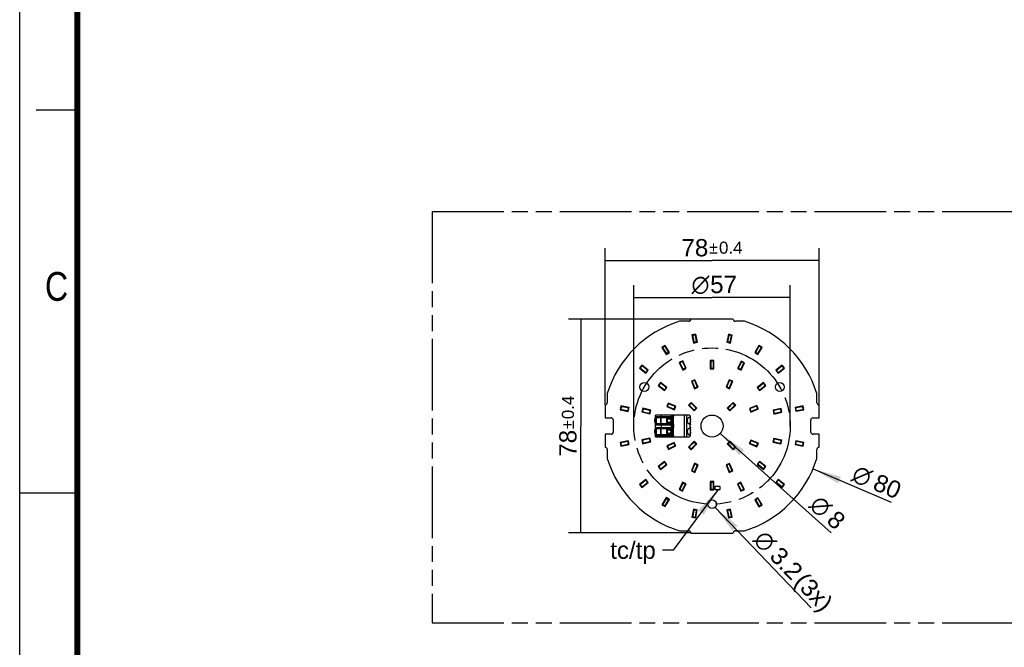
# Model space of a CAD drawing. Header units: millimetres. Extents: x 0 to 210, y 0 to 297.
# Tile 2 of 10: x 0 to 120, y 130 to 206. Entities that reach past the tile are written whole.
import ezdxf
from ezdxf.enums import TextEntityAlignment as Align

# ---------------------------------------------------------------- set-up
doc = ezdxf.new("R2010")
doc.units = ezdxf.units.MM
doc.header["$LTSCALE"] = 19.36
doc.linetypes.add('PHANTOM', pattern=[0.8, 0.45, -0.05, 0.1, -0.05, 0.1, -0.05])
doc.layers.get('0').update_dxf_attribs({"linetype": 'CONTINUOUS'})
for name, color, linetype in [('DEFAULT_3', 7, 'PHANTOM'), ('Z_DIM_2D', 7, 'CONTINUOUS'), ('Z_NOTICE', 7, 'CONTINUOUS')]:
    doc.layers.add(name, color=color, linetype=linetype)
doc.styles.get("Standard").update_dxf_attribs({"font": 'txt', "width": 0.7})
doc.styles.add('TEXTSTYLE_2', font='txt', dxfattribs={"width": 0.75})
doc.styles.add('TEXTSTYLE_3', font='helveticaneueltw1g-ltcn.otf')
doc.styles.add('TEXTSTYLE_4', font='gdt', dxfattribs={"width": 0.7})
doc.dimstyles.new('DIMSTYLE_1', dxfattribs={"dimtxt": 2.1, "dimasz": 3.5, "dimexe": 1.5, "dimexo": 0, "dimgap": 0.525, "dimtad": 1, "dimdec": 3, "dimlfac": 3, "dimdsep": 46, "dimtxsty": 'TEXTSTYLE_3', "dimblk": '_FILLED', "dimblk1": '_FILLED', "dimblk2": '_FILLED', "dimcen": 0.09, "dimclrt": 5, "dimadec": 0, "dimazin": 0, "dimtol": 1, "dimtp": 0.4, "dimtm": 0.4, "dimtfac": 1, "dimtdec": 3, "dimtofl": 0, "dimtmove": 0, "dimatfit": 3, "dimldrblk": '_FILLED', "dimfxl": 0, "dimtolj": 1, "dimarcsym": 0})
doc.dimstyles.new('DIMSTYLE_2', dxfattribs={"dimtxt": 2.1, "dimasz": 3.5, "dimexe": 1.5, "dimexo": 0, "dimtad": 1, "dimdec": 3, "dimlfac": 3, "dimdsep": 46, "dimtxsty": 'TEXTSTYLE_3', "dimblk": '_FILLED', "dimblk1": '_FILLED', "dimblk2": '_FILLED', "dimcen": 0.09, "dimclrt": 5, "dimadec": 0, "dimazin": 0, "dimtp": 0.2, "dimtm": 0.2, "dimtfac": 1, "dimtdec": 3, "dimtmove": 0, "dimatfit": 2, "dimldrblk": '_FILLED', "dimfxl": 0, "dimtolj": 1, "dimarcsym": 0})
doc.dimstyles.new('DIMSTYLE_3', dxfattribs={"dimtxt": 2.1, "dimasz": 3.5, "dimexe": 1.5, "dimexo": 0, "dimtad": 1, "dimdec": 3, "dimlfac": 3, "dimdsep": 46, "dimtxsty": 'TEXTSTYLE_3', "dimblk": '_FILLED', "dimblk1": '_FILLED', "dimblk2": '_FILLED', "dimcen": 0.09, "dimclrt": 5, "dimadec": 0, "dimazin": 0, "dimtp": 0.1, "dimtm": 0.1, "dimtfac": 1, "dimtdec": 3, "dimtmove": 0, "dimatfit": 2, "dimldrblk": '_FILLED', "dimfxl": 0, "dimtolj": 1, "dimarcsym": 0})
doc.dimstyles.new('DIMSTYLE_4', dxfattribs={"dimtxt": 2.1, "dimasz": 3.5, "dimexe": 1.5, "dimexo": 0, "dimtad": 1, "dimdec": 3, "dimlfac": 3, "dimdsep": 46, "dimtxsty": 'TEXTSTYLE_3', "dimblk": '_FILLED', "dimblk1": '_FILLED', "dimblk2": '_FILLED', "dimcen": 0.09, "dimclrt": 5, "dimadec": 0, "dimazin": 0, "dimtp": 0.3, "dimtm": 0.3, "dimtfac": 1, "dimtdec": 3, "dimtmove": 0, "dimatfit": 2, "dimldrblk": '_FILLED', "dimfxl": 0, "dimtolj": 1, "dimarcsym": 0})
doc.dimstyles.new('DIMSTYLE_7', dxfattribs={"dimtxt": 2.1, "dimasz": 3.5, "dimexe": 1.5, "dimexo": 0, "dimgap": 0.525, "dimtad": 1, "dimdec": 3, "dimdsep": 46, "dimtxsty": 'TEXTSTYLE_3', "dimblk": '_FILLED', "dimblk1": '_FILLED', "dimblk2": '_FILLED', "dimcen": 0.09, "dimclrt": 5, "dimadec": 0, "dimazin": 0, "dimtp": 0.2, "dimtm": 0.2, "dimtfac": 1, "dimtdec": 3, "dimtofl": 0, "dimtmove": 0, "dimatfit": 3, "dimldrblk": '_FILLED', "dimfxl": 0, "dimtolj": 1, "dimarcsym": 0})
doc.dimstyles.get("Standard").update_dxf_attribs({"dimtxt": 3.5, "dimasz": 3.5, "dimexe": 1.5, "dimexo": 0, "dimtad": 1, "dimdec": 3, "dimdsep": 46, "dimtxsty": 'Standard', "dimblk": '_FILLED', "dimblk1": '_FILLED', "dimblk2": '_FILLED', "dimcen": 0.09, "dimclrt": 5, "dimadec": 0, "dimazin": 0, "dimtol": 1, "dimtp": 0.001, "dimtm": 0.001, "dimtfac": 1, "dimtdec": 3, "dimtofl": 0, "dimtmove": 0, "dimatfit": 3, "dimldrblk": '_FILLED', "dimfxl": 0, "dimtolj": 1, "dimarcsym": 0})

# ---------------------------------------------------------------- blocks, each defined once
blk = doc.blocks.new('*D2')
at = {"layer": 'Z_DIM_2D', "color": 2, "linetype": 'Continuous'}
for p, q in [((81.56, 169.61), (66.69, 169.61)), ((68.19, 169.61), (68.19, 156.61)), ((68.19, 143.61), (68.19, 156.61)), ((81.56, 143.61), (66.69, 143.61))]:
    blk.add_line(p, q, dxfattribs=at)
at = {"layer": 'Z_DIM_2D', "color": 5, "linetype": 'Continuous'}
for s, height, style, p in [('0.4', 1.47, 'TEXTSTYLE_3', (67.35, 158.87)), ('`', 1.47, 'TEXTSTYLE_4', (67.35, 156.78)), ('78', 2.1, 'TEXTSTYLE_3', (67.66, 154.51))]:
    blk.add_text(s, height=height, rotation=90, dxfattribs=dict(at, style=style)).set_placement(p, align=Align.CENTER)
blk = doc.blocks.new('_FILLED')
at = {"color": 0, "linetype": 'ByBlock'}
blk.add_solid([(0, 0), (-1, 0.125), (-1, -0.125)], dxfattribs=at)
blk = doc.blocks.new('_NONE')
blk = doc.blocks.new('*D3')
at = {"layer": 'Z_DIM_2D', "color": 2, "linetype": 'Continuous'}
blk.add_line((85.12, 155.72), (98.62, 143.62), dxfattribs=at)
at = {"layer": 'Z_DIM_2D', "color": 2, "linetype": 'Continuous', "xscale": 3.5, "yscale": 3.5, "zscale": 3.5, "rotation": 138.1177153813}
blk.add_blockref('_FILLED', (85.12, 155.72), dxfattribs=at)
at = {"layer": 'Z_DIM_2D', "color": 5, "linetype": 'Continuous'}
for s, style, p in [('n', 'TEXTSTYLE_4', (95.83, 146.82)), ('8', 'TEXTSTYLE_3', (97.92, 144.95))]:
    blk.add_text(s, height=2.1, rotation=-41.8823, dxfattribs=dict(at, style=style)).set_placement(p)
blk = doc.blocks.new('*D4')
at = {"layer": 'Z_DIM_2D', "color": 2, "linetype": 'Continuous'}
blk.add_line((84.5, 146.72), (96.16, 134.49), dxfattribs=at)
at = {"layer": 'Z_DIM_2D', "color": 2, "linetype": 'Continuous', "xscale": 3.5, "yscale": 3.5, "zscale": 3.5, "rotation": 133.6474182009}
blk.add_blockref('_FILLED', (84.5, 146.72), dxfattribs=at)
at = {"layer": 'Z_DIM_2D', "color": 5, "linetype": 'Continuous'}
for s, style, p in [('n', 'TEXTSTYLE_4', (89.06, 142.69)), ('3.2', 'TEXTSTYLE_3', (91, 140.67)), (' (3x)', 'TEXTSTYLE_3', (93.43, 138.12))]:
    blk.add_text(s, height=2.1, rotation=-46.3526, dxfattribs=dict(at, style=style)).set_placement(p)
blk = doc.blocks.new('*D5')
at = {"layer": 'Z_DIM_2D', "color": 2, "linetype": 'Continuous'}
blk.add_line((96.4, 151.4), (105.91, 147.36), dxfattribs=at)
at = {"layer": 'Z_DIM_2D', "color": 2, "linetype": 'Continuous', "xscale": 3.5, "yscale": 3.5, "zscale": 3.5, "rotation": 157.0013459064}
blk.add_blockref('_FILLED', (96.4, 151.4), dxfattribs=at)
at = {"layer": 'Z_DIM_2D', "color": 5, "linetype": 'Continuous'}
for s, style, p in [('n', 'TEXTSTYLE_4', (100.95, 150.04)), ('80', 'TEXTSTYLE_3', (103.52, 148.95))]:
    blk.add_text(s, height=2.1, rotation=-22.9987, dxfattribs=dict(at, style=style)).set_placement(p)
blk = doc.blocks.new('*D6')
at = {"layer": 'Z_DIM_2D', "color": 2, "linetype": 'Continuous'}
for p, q in [((71.13, 159.17), (71.13, 178.22)), ((97.13, 159.17), (97.13, 178.22)), ((71.13, 176.72), (84.13, 176.72)), ((97.13, 176.72), (84.13, 176.72))]:
    blk.add_line(p, q, dxfattribs=at)
at = {"layer": 'Z_DIM_2D', "color": 5, "linetype": 'Continuous'}
for s, height, style, p in [('78', 2.1, 'TEXTSTYLE_3', (82.04, 177.24)), ('`', 1.47, 'TEXTSTYLE_4', (84.31, 177.56)), ('0.4', 1.47, 'TEXTSTYLE_3', (86.4, 177.56))]:
    blk.add_text(s, height=height, dxfattribs=dict(at, style=style)).set_placement(p, align=Align.CENTER)
blk = doc.blocks.new('*D9')
at = {"layer": 'Z_DIM_2D', "color": 2, "linetype": 'Continuous'}
for p, q in [((74.63, 156.61), (74.64, 173.75)), ((93.63, 156.6), (93.64, 173.75)), ((74.63, 172.25), (84.13, 172.25)), ((93.63, 172.25), (84.13, 172.25))]:
    blk.add_line(p, q, dxfattribs=at)
at = {"layer": 'Z_DIM_2D', "color": 5, "linetype": 'Continuous'}
for s, style, p in [('57', 'TEXTSTYLE_3', (85.53, 172.77)), ('n', 'TEXTSTYLE_4', (82.72, 172.77))]:
    blk.add_text(s, height=2.1, dxfattribs=dict(at, style=style)).set_placement(p, align=Align.CENTER)

msp = doc.modelspace()

# ---------------------------------------------------------------- linework, layer by layer
at = {"color": 2, "linetype": 'Continuous'}
for p, q in [((0, 0), (0, 297)), ((7, 195), (2, 195)), ((0, 148.5), (7, 148.5))]:
    msp.add_line(p, q, dxfattribs=at)
at = {"color": 7, "linetype": 'Continuous'}
for p, q in [((81.29732, 169.33973), (80.1762, 169.33973)), ((86.69731, 169.6066), (81.564, 169.6066)), ((88.08485, 169.33973), (86.96399, 169.33973)), ((82.14848, 167.76748), (81.69078, 167.67644)), ((81.69078, 167.67644), (81.88587, 166.69566)), ((82.34357, 166.7867), (82.14848, 167.76748)), ((86.11708, 167.76701), (85.92198, 166.78622)), ((86.57477, 167.67597), (86.11708, 167.76701)), ((86.37968, 166.69518), (86.57477, 167.67597)), ((78.42812, 166.41333), (78.02959, 166.17054)), ((78.94839, 165.55933), (78.42812, 166.41333)), ((81.88587, 166.69566), (82.34357, 166.7867)), ((85.92198, 166.78622), (86.37968, 166.69518)), ((89.83271, 166.41338), (89.31319, 165.55893)), ((90.23145, 166.17094), (89.83271, 166.41338)), ((78.02959, 166.17054), (78.54985, 165.31654)), ((78.54985, 165.31654), (78.94839, 165.55933)), ((89.31319, 165.55893), (89.71193, 165.31648)), ((89.71193, 165.31648), (90.23145, 166.17094)), ((75.60213, 164.01762), (75.31099, 163.65291)), ((76.38365, 163.39374), (75.60213, 164.01762)), ((80.57164, 164.52468), (80.15114, 164.3223)), ((80.15114, 164.3223), (80.5848, 163.42123)), ((81.0053, 163.6236), (80.57164, 164.52468)), ((83.89732, 164.5566), (83.89732, 163.5566)), ((84.36399, 164.5566), (83.89732, 164.5566)), ((84.36399, 163.5566), (84.36399, 164.5566)), ((87.66751, 164.50742), (87.23228, 163.6071)), ((87.65243, 163.40399), (88.08766, 164.30431)), ((88.08766, 164.30431), (87.66751, 164.50742)), ((92.66085, 164.01713), (91.87825, 163.39462)), ((92.95136, 163.65192), (92.66085, 164.01713)), ((75.31099, 163.65291), (76.09251, 163.02903)), ((76.09251, 163.02903), (76.38365, 163.39374)), ((80.5848, 163.42123), (81.0053, 163.6236)), ((83.89732, 163.5566), (84.36399, 163.5566)), ((87.23228, 163.6071), (87.65243, 163.40399)), ((91.87825, 163.39462), (92.16875, 163.0294)), ((92.16875, 163.0294), (92.95136, 163.65192)), ((77.86863, 161.90914), (77.57761, 161.54433)), ((77.57761, 161.54433), (78.35935, 160.92073)), ((78.65036, 161.28554), (77.86863, 161.90914)), ((82.04865, 162.24235), (81.61751, 162.06377)), ((81.61751, 162.06377), (82.00019, 161.13989)), ((82.43133, 161.31847), (82.04865, 162.24235)), ((86.2111, 162.23898), (85.82842, 161.3151)), ((86.64225, 162.0604), (86.2111, 162.23898)), ((86.25956, 161.13652), (86.64225, 162.0604)), ((90.39303, 161.90064), (89.61085, 161.27758)), ((89.90161, 160.91256), (90.68379, 161.53562)), ((90.68379, 161.53562), (90.39303, 161.90064)), ((71.39732, 160.56143), (71.39732, 159.43973)), ((78.35935, 160.92073), (78.65036, 161.28554)), ((82.00019, 161.13989), (82.43133, 161.31847)), ((85.82842, 161.3151), (86.25956, 161.13652)), ((89.61085, 161.27758), (89.90161, 160.91256)), ((96.86399, 159.43973), (96.86399, 160.56059)), ((71.13065, 159.17306), (71.13065, 157.6066)), ((78.80228, 159.39976), (78.6237, 158.96862)), ((79.72616, 159.01708), (78.80228, 159.39976)), ((81.58131, 159.48285), (81.25132, 159.15286)), ((81.25132, 159.15286), (81.95843, 158.44576)), ((82.28841, 158.77574), (81.58131, 159.48285)), ((86.67702, 159.48567), (85.96992, 158.77856)), ((86.2999, 158.44858), (87.00701, 159.15568)), ((87.00701, 159.15568), (86.67702, 159.48567)), ((97.13065, 157.6066), (97.13065, 159.17306)), ((73.06486, 159.04579), (72.97381, 158.58809)), ((72.97381, 158.58809), (73.9546, 158.393)), ((74.04564, 158.8507), (73.06486, 159.04579)), ((73.9546, 158.393), (74.04564, 158.8507)), ((75.70731, 158.77424), (75.60281, 158.31943)), ((75.60281, 158.31943), (76.57742, 158.09549)), ((76.68192, 158.55031), (75.70731, 158.77424)), ((76.57742, 158.09549), (76.68192, 158.55031)), ((78.6237, 158.96862), (79.54758, 158.58593)), ((79.54758, 158.58593), (79.72616, 159.01708)), ((81.95843, 158.44576), (82.28841, 158.77574)), ((85.96992, 158.77856), (86.2999, 158.44858)), ((89.58793, 159.11948), (88.66405, 158.7368)), ((88.66405, 158.7368), (88.84264, 158.30565)), ((88.84264, 158.30565), (89.76652, 158.68834)), ((89.76652, 158.68834), (89.58793, 159.11948)), ((92.51192, 158.74384), (91.53685, 158.52195)), ((91.53685, 158.52195), (91.6404, 158.06691)), ((91.6404, 158.06691), (92.61547, 158.2888)), ((92.61547, 158.2888), (92.51192, 158.74384)), ((95.20542, 159.05005), (94.22464, 158.85496)), ((94.22464, 158.85496), (94.31568, 158.39726)), ((94.31568, 158.39726), (95.29647, 158.59235)), ((95.29647, 158.59235), (95.20542, 159.05005)), ((71.13065, 157.6066), (71.86399, 157.6066)), ((72.13053, 157.34793), (72.13053, 155.86527)), ((77.13065, 157.47327), (77.13065, 157.07327)), ((77.13065, 157.47327), (77.26399, 157.47327)), ((77.26399, 157.07327), (77.13065, 157.07327)), ((77.26399, 155.28993), (77.26399, 157.92327)), ((81.3891, 157.92327), (77.26399, 157.92327)), ((77.26399, 157.77327), (79.39732, 157.77327)), ((77.26399, 156.77327), (79.39732, 156.77327)), ((77.29732, 157.63993), (79.26669, 157.63993)), ((77.29732, 156.9066), (79.26669, 156.9066)), ((77.36399, 156.9066), (77.36399, 157.63993)), ((77.53065, 157.68993), (77.53065, 157.77327)), ((77.53065, 157.68993), (78.83065, 157.68993)), ((77.53065, 156.77327), (77.53065, 156.8566)), ((78.83065, 156.8566), (77.53065, 156.8566)), ((78.60895, 157.63993), (78.60895, 156.9066)), ((78.79151, 157.48901), (78.79151, 157.63993)), ((78.79151, 156.9066), (78.79151, 157.05752)), ((78.83065, 157.68993), (78.83065, 157.77327)), ((78.83065, 156.77327), (78.83065, 156.8566)), ((78.83133, 157.63993), (78.83133, 157.42996)), ((78.83133, 157.11657), (78.83133, 156.9066)), ((78.99777, 157.63993), (78.99777, 157.42948)), ((78.99777, 157.11706), (78.99777, 156.9066)), ((79.0237, 157.48459), (79.0237, 157.63993)), ((79.0237, 156.9066), (79.0237, 157.06194)), ((79.26669, 156.9066), (79.26669, 157.63993)), ((79.33065, 157.77327), (79.33065, 156.77327)), ((79.46399, 156.83993), (79.46399, 157.7066)), ((81.49732, 156.78456), (81.49732, 157.75)), ((96.13065, 155.87327), (96.13065, 157.33994)), ((96.39732, 157.6066), (97.13065, 157.6066)), ((71.13065, 155.6066), (71.13065, 154.03973)), ((71.86399, 155.6066), (71.13065, 155.6066)), ((77.13065, 156.13993), (77.13065, 155.73993)), ((77.13065, 156.13993), (77.26399, 156.13993)), ((77.26399, 155.73993), (77.13065, 155.73993)), ((77.26399, 156.43993), (79.39732, 156.43993)), ((77.29732, 156.3066), (79.26669, 156.3066)), ((77.29732, 155.57327), (79.26669, 155.57327)), ((77.36399, 155.57327), (77.36399, 156.3066)), ((77.53065, 156.3566), (77.53065, 156.43993)), ((77.53065, 156.3566), (78.83065, 156.3566)), ((78.60895, 156.3066), (78.60895, 155.57327)), ((78.79151, 156.15568), (78.79151, 156.3066)), ((78.79151, 155.57327), (78.79151, 155.72419)), ((78.83065, 156.43993), (78.83065, 156.3566)), ((78.83133, 156.3066), (78.83133, 156.09663)), ((78.83133, 155.78324), (78.83133, 155.57327)), ((78.99777, 156.3066), (78.99777, 156.09614)), ((78.99777, 155.78373), (78.99777, 155.57327)), ((79.0237, 156.15126), (79.0237, 156.3066)), ((79.0237, 155.57327), (79.0237, 155.72861)), ((79.26669, 155.57327), (79.26669, 156.3066)), ((79.33065, 156.43993), (79.33065, 155.43993)), ((79.46399, 155.5066), (79.46399, 156.37327)), ((81.49732, 155.4632), (81.49732, 156.42864)), ((97.13065, 155.6066), (96.39732, 155.6066)), ((97.13065, 154.03973), (97.13065, 155.6066)), ((73.95413, 154.81459), (72.97334, 154.6195)), ((72.97334, 154.6195), (73.06438, 154.1618)), ((73.06438, 154.1618), (74.04517, 154.35689)), ((74.04517, 154.35689), (73.95413, 154.81459)), ((76.57099, 155.139), (75.59577, 154.91779)), ((75.59577, 154.91779), (75.699, 154.46269)), ((75.699, 154.46269), (76.67422, 154.6839)), ((76.67422, 154.6839), (76.57099, 155.139)), ((77.26399, 155.43993), (79.39732, 155.43993)), ((77.26399, 155.28993), (81.3891, 155.28993)), ((77.53065, 155.43993), (77.53065, 155.52327)), ((78.83065, 155.52327), (77.53065, 155.52327)), ((79.53069, 154.61806), (78.6281, 154.18755)), ((78.83065, 155.43993), (78.83065, 155.52327)), ((79.73159, 154.19686), (79.53069, 154.61806)), ((81.96125, 154.76425), (81.25415, 154.05714)), ((81.58413, 153.72716), (82.29124, 154.43427)), ((82.29124, 154.43427), (81.96125, 154.76425)), ((86.30272, 154.76707), (85.97273, 154.43709)), ((85.97273, 154.43709), (86.67984, 153.72998)), ((87.00982, 154.05997), (86.30272, 154.76707)), ((88.83927, 154.90857), (88.66068, 154.47742)), ((88.66068, 154.47742), (89.58456, 154.09474)), ((89.76315, 154.52589), (88.83927, 154.90857)), ((89.58456, 154.09474), (89.76315, 154.52589)), ((91.6335, 155.11041), (91.52931, 154.65553)), ((91.52931, 154.65553), (92.50407, 154.43228)), ((92.60826, 154.88716), (91.6335, 155.11041)), ((92.50407, 154.43228), (92.60826, 154.88716)), ((94.3152, 154.81884), (94.22416, 154.36114)), ((94.22416, 154.36114), (95.20495, 154.16605)), ((95.29599, 154.62375), (94.3152, 154.81884)), ((95.20495, 154.16605), (95.29599, 154.62375)), ((71.39732, 153.77307), (71.39732, 152.65111)), ((78.6281, 154.18755), (78.82901, 153.76635)), ((78.82901, 153.76635), (79.73159, 154.19686)), ((81.25415, 154.05714), (81.58413, 153.72716)), ((86.67984, 153.72998), (87.00982, 154.05997)), ((96.86399, 152.65194), (96.86399, 153.77307)), ((78.36004, 152.3093), (77.57743, 151.68679)), ((78.65054, 151.94408), (78.36004, 152.3093)), ((82.00159, 152.07631), (81.6189, 151.15243)), ((82.43273, 151.89773), (82.00159, 152.07631)), ((86.26096, 152.07294), (85.82982, 151.89436)), ((86.64364, 151.14906), (86.26096, 152.07294)), ((89.9023, 152.30977), (89.61103, 151.94516)), ((90.68361, 151.68561), (89.9023, 152.30977)), ((77.57743, 151.68679), (77.86794, 151.32157)), ((77.86794, 151.32157), (78.65054, 151.94408)), ((81.6189, 151.15243), (82.05005, 150.97385)), ((82.05005, 150.97385), (82.43273, 151.89773)), ((85.82982, 151.89436), (86.2125, 150.97048)), ((86.2125, 150.97048), (86.64364, 151.14906)), ((89.61103, 151.94516), (90.39234, 151.32101)), ((90.39234, 151.32101), (90.68361, 151.68561)), ((76.09337, 150.11713), (75.31076, 149.49462)), ((75.60127, 149.1294), (76.38388, 149.75192)), ((76.38388, 149.75192), (76.09337, 150.11713)), ((80.55872, 149.80221), (80.12349, 148.90189)), ((80.54364, 148.69879), (80.97887, 149.5991)), ((80.97887, 149.5991), (80.55872, 149.80221)), ((84.36399, 149.8566), (83.89732, 149.8566)), ((83.89732, 149.8566), (83.89732, 148.8566)), ((84.36399, 148.8566), (84.36399, 149.8566)), ((87.62674, 149.78498), (87.2061, 149.5829)), ((87.2061, 149.5829), (87.63913, 148.68152)), ((88.05977, 148.8836), (87.62674, 149.78498)), ((92.1688, 150.11756), (91.87765, 149.75285)), ((91.87765, 149.75285), (92.65917, 149.12897)), ((92.95032, 149.49368), (92.1688, 150.11756)), ((75.31076, 149.49462), (75.60127, 149.1294)), ((80.12349, 148.90189), (80.54364, 148.69879)), ((83.89732, 148.8566), (84.36399, 148.8566)), ((85.13065, 149.23994), (84.46399, 149.23994)), ((84.46399, 149.23994), (84.46399, 148.9066)), ((84.46399, 148.9066), (85.13065, 148.9066)), ((85.13065, 148.9066), (85.13065, 149.23994)), ((87.63913, 148.68152), (88.05977, 148.8836)), ((92.65917, 149.12897), (92.95032, 149.49368)), ((78.54937, 147.90505), (78.02985, 147.05059)), ((78.4286, 146.80815), (78.94812, 147.66261)), ((78.94812, 147.66261), (78.54937, 147.90505)), ((89.71098, 147.89661), (89.31265, 147.65348)), ((89.31265, 147.65348), (89.83366, 146.79992)), ((90.23199, 147.04306), (89.71098, 147.89661)), ((78.02985, 147.05059), (78.4286, 146.80815)), ((81.88351, 146.5174), (81.68927, 145.53645)), ((82.34129, 146.42676), (81.88351, 146.5174)), ((82.14705, 145.4458), (82.34129, 146.42676)), ((86.37497, 146.51725), (85.91735, 146.42581)), ((85.91735, 146.42581), (86.11329, 145.44519)), ((86.57091, 145.53664), (86.37497, 146.51725)), ((89.83366, 146.79992), (90.23199, 147.04306)), ((81.68927, 145.53645), (82.14705, 145.4458)), ((86.11329, 145.44519), (86.57091, 145.53664)), ((80.17536, 143.87307), (81.29732, 143.87307)), ((81.56398, 143.6066), (86.69732, 143.6066)), ((86.96399, 143.87307), (88.08569, 143.87307))]:
    msp.add_line(p, q, dxfattribs=at)
at = {"color": 9, "linetype": 'Continuous'}
for p, q in [((81.78218, 167.55868), (81.92524, 166.83943)), ((82.03071, 167.67609), (81.83456, 167.63707)), ((82.25217, 166.90446), (82.1091, 167.62371)), ((86.15645, 167.62323), (86.01338, 166.90399)), ((86.431, 167.63659), (86.23484, 167.67561)), ((86.34031, 166.83896), (86.48338, 167.5582)), ((82.19979, 166.82607), (82.00363, 166.78705)), ((86.26192, 166.78658), (86.06576, 166.8256)), ((78.15589, 166.09136), (78.53742, 165.46509)), ((78.34894, 166.28703), (78.17814, 166.18298)), ((78.82209, 165.63851), (78.44056, 166.26478)), ((78.79984, 165.54689), (78.62903, 165.44284)), ((89.8204, 166.26482), (89.43942, 165.63822)), ((89.63264, 165.44272), (89.46175, 165.54662)), ((89.72424, 165.46505), (90.10522, 166.09165)), ((90.08289, 166.18325), (89.912, 166.28715)), ((80.26903, 164.23107), (80.58705, 163.57028)), ((80.48041, 164.40678), (80.30019, 164.32005)), ((80.8874, 163.71483), (80.56939, 164.37562)), ((83.96399, 164.42327), (83.96399, 163.68993)), ((84.23065, 164.48993), (84.03065, 164.48993)), ((84.29732, 163.68993), (84.29732, 164.42327)), ((87.6695, 164.35836), (87.35033, 163.69813)), ((87.65043, 163.55305), (87.9696, 164.21329)), ((87.9386, 164.30232), (87.75853, 164.38937)), ((75.57105, 163.87182), (75.44627, 163.71552)), ((75.45678, 163.62182), (76.0299, 163.16431)), ((76.23786, 163.42482), (75.66474, 163.88233)), ((76.24837, 163.33112), (76.12359, 163.17482)), ((80.85624, 163.62585), (80.67603, 163.53912)), ((84.23065, 163.62327), (84.03065, 163.62327)), ((87.5614, 163.52205), (87.38133, 163.60909)), ((92.13792, 163.17525), (92.01342, 163.33177)), ((92.59801, 163.88196), (92.02409, 163.42545)), ((92.2316, 163.16458), (92.80551, 163.62109)), ((92.81618, 163.71476), (92.69168, 163.87128)), ((77.83759, 161.76334), (77.71287, 161.60699)), ((78.50456, 161.31657), (77.93128, 161.77388)), ((81.73012, 161.9661), (82.01076, 161.28858)), ((81.95098, 162.12974), (81.7662, 162.0532)), ((82.31872, 161.41615), (82.03808, 162.09366)), ((86.22167, 162.09029), (85.94104, 161.41278)), ((86.249, 161.28521), (86.52963, 161.96273)), ((86.49355, 162.04983), (86.30877, 162.12637)), ((90.33027, 161.76542), (89.75668, 161.30851)), ((90.54857, 161.59838), (90.42396, 161.75481)), ((77.72342, 161.5133), (78.29669, 161.05599)), ((78.5151, 161.22288), (78.39038, 161.06653)), ((82.28264, 161.32904), (82.09786, 161.2525)), ((86.16189, 161.24913), (85.97712, 161.32567)), ((89.87068, 161.05839), (89.74607, 161.21483)), ((89.96437, 161.04778), (90.53796, 161.50469)), ((78.81285, 159.25107), (78.73631, 159.06629)), ((79.57747, 159.00651), (78.89996, 159.28714)), ((81.53416, 159.34142), (81.39274, 159.2)), ((82.14699, 158.82288), (81.62845, 159.34142)), ((86.62988, 159.34424), (86.11134, 158.8257)), ((86.86559, 159.20282), (86.72417, 159.34424)), ((73.10423, 158.90202), (73.06521, 158.70586)), ((73.11759, 158.62747), (73.83683, 158.4844)), ((73.90186, 158.81133), (73.18262, 158.9544)), ((73.95424, 158.73294), (73.91523, 158.53678)), ((75.74243, 158.62936), (75.69764, 158.43444)), ((75.74769, 158.35454), (76.4624, 158.19033)), ((76.53704, 158.51519), (75.82233, 158.67941)), ((76.58709, 158.43529), (76.5423, 158.24037)), ((78.77239, 158.97919), (79.44991, 158.69855)), ((79.61355, 158.91941), (79.53701, 158.73463)), ((81.39274, 159.10572), (81.91129, 158.58718)), ((82.14699, 158.7286), (82.00557, 158.58718)), ((86.25276, 158.59), (86.11134, 158.73142)), ((86.34704, 158.59), (86.86559, 159.10854)), ((88.8532, 158.45435), (88.77667, 158.63913)), ((89.49026, 159.00686), (88.81275, 158.72623)), ((88.94031, 158.41827), (89.61782, 158.69891)), ((89.6539, 158.78601), (89.57736, 158.97079)), ((91.67582, 158.21172), (91.63144, 158.40673)), ((92.39671, 158.64925), (91.68165, 158.48653)), ((91.75562, 158.1615), (92.47067, 158.32422)), ((92.52088, 158.40402), (92.4765, 158.59903)), ((94.35505, 158.54103), (94.31604, 158.73719)), ((95.08766, 158.95865), (94.36842, 158.81558)), ((94.43345, 158.48865), (95.15269, 158.63172)), ((95.20507, 158.71011), (95.16605, 158.90627)), ((77.29732, 156.9066), (77.29732, 157.63993)), ((77.91106, 156.9066), (77.91106, 157.63993)), ((77.92266, 157.63993), (77.92266, 156.9066)), ((77.92551, 157.77327), (77.92551, 157.68993)), ((77.92551, 156.8566), (77.92551, 156.77327)), ((77.93065, 157.92327), (77.93065, 157.77327)), ((77.93065, 156.77327), (77.93065, 156.43993)), ((79.19313, 156.9066), (79.19313, 157.63993)), ((79.19525, 157.77327), (79.19525, 157.92327)), ((79.19525, 156.43993), (79.19525, 156.77327)), ((79.2632, 157.63993), (79.2632, 156.9066)), ((79.33959, 157.92327), (79.33959, 157.77327)), ((79.33959, 156.77327), (79.33959, 156.43993)), ((79.37808, 157.77327), (79.37808, 157.92327)), ((79.37808, 156.43993), (79.37808, 156.77327)), ((79.43581, 157.92327), (79.43581, 157.76103)), ((79.43581, 156.78566), (79.43581, 156.4277)), ((80.79732, 155.28993), (80.79732, 157.92327)), ((81.01383, 157.92327), (81.01383, 155.28993)), ((81.46383, 157.56326), (81.46383, 157.85483)), ((81.46383, 156.22993), (81.46383, 156.98327)), ((77.29732, 155.57327), (77.29732, 156.3066)), ((77.91106, 155.57327), (77.91106, 156.3066)), ((77.92266, 156.3066), (77.92266, 155.57327)), ((77.92551, 156.43993), (77.92551, 156.3566)), ((79.19313, 155.57327), (79.19313, 156.3066)), ((79.2632, 156.3066), (79.2632, 155.57327)), ((81.46383, 155.35837), (81.46383, 155.64994)), ((73.06474, 154.50173), (73.10376, 154.30557)), ((73.83636, 154.72319), (73.11712, 154.58012)), ((73.18215, 154.25319), (73.90139, 154.39626)), ((73.91475, 154.67081), (73.95377, 154.47465)), ((75.69028, 154.80251), (75.73452, 154.60747)), ((76.45571, 155.04449), (75.74054, 154.88227)), ((75.81428, 154.5572), (76.52945, 154.71942)), ((76.53547, 154.99422), (76.57971, 154.79918)), ((77.92551, 155.52327), (77.92551, 155.43993)), ((77.93065, 155.43993), (77.93065, 155.28993)), ((79.43904, 154.50049), (78.77715, 154.18478)), ((79.19525, 155.28993), (79.19525, 155.43993)), ((79.33959, 155.43993), (79.33959, 155.28993)), ((79.37808, 155.28993), (79.37808, 155.43993)), ((79.43581, 155.45233), (79.43581, 155.28993)), ((79.52792, 154.46902), (79.61402, 154.2885)), ((81.91411, 154.62283), (81.39557, 154.10428)), ((81.63127, 153.86858), (82.14981, 154.38713)), ((82.00839, 154.62283), (82.14981, 154.48141)), ((86.11416, 154.48423), (86.25558, 154.62565)), ((86.11416, 154.38995), (86.6327, 153.8714)), ((86.8684, 154.10711), (86.34986, 154.62565)), ((88.7733, 154.5751), (88.84983, 154.75987)), ((88.80938, 154.48799), (89.48689, 154.20736)), ((89.61445, 154.51532), (88.93694, 154.79595)), ((89.57399, 154.24344), (89.65053, 154.42821)), ((91.62406, 154.77061), (91.66871, 154.96556)), ((91.67417, 154.69074), (92.38899, 154.52703)), ((92.46341, 154.85195), (91.74858, 155.01566)), ((92.46886, 154.57713), (92.51351, 154.77208)), ((94.31556, 154.4789), (94.35458, 154.67506)), ((94.36794, 154.40051), (95.08718, 154.25744)), ((95.15221, 154.58437), (94.43297, 154.72744)), ((95.16557, 154.30982), (95.20459, 154.50598)), ((78.74568, 154.09591), (78.83178, 153.91539)), ((78.92065, 153.88392), (79.58255, 154.19963)), ((81.39557, 154.01), (81.53699, 153.86858)), ((86.72698, 153.8714), (86.8684, 154.01283)), ((78.29719, 152.17413), (77.72328, 151.71761)), ((78.39087, 152.16345), (78.51537, 152.00693)), ((82.09926, 151.96369), (82.28403, 151.88716)), ((85.97851, 151.88379), (86.16329, 151.96032)), ((89.74634, 152.00772), (89.87117, 152.16398)), ((90.53782, 151.71675), (89.96487, 152.17446)), ((77.71261, 151.62394), (77.83711, 151.46742)), ((77.93078, 151.45675), (78.5047, 151.91326)), ((82.01215, 151.92761), (81.73152, 151.2501)), ((81.7676, 151.163), (81.95238, 151.08646)), ((82.03948, 151.12254), (82.32011, 151.80005)), ((85.94243, 151.79668), (86.22307, 151.11917)), ((86.53103, 151.24673), (86.25039, 151.92424)), ((86.31017, 151.08309), (86.49495, 151.15963)), ((89.75682, 151.91402), (90.32977, 151.45631)), ((90.42347, 151.46679), (90.5483, 151.62305)), ((76.03052, 149.98196), (75.45661, 149.52545)), ((75.66412, 149.26458), (76.23803, 149.72109)), ((76.1242, 149.97129), (76.2487, 149.81476)), ((80.56072, 149.65315), (80.24155, 148.99292)), ((80.64975, 149.68416), (80.82982, 149.59711)), ((83.96399, 149.72327), (83.96399, 148.98994)), ((84.03065, 149.78994), (84.23065, 149.78994)), ((84.29732, 148.98994), (84.29732, 149.72327)), ((87.35515, 149.58055), (87.53543, 149.66715)), ((87.94194, 148.97492), (87.62439, 149.63593)), ((92.01294, 149.81546), (92.13772, 149.97177)), ((92.02345, 149.72177), (92.59656, 149.26426)), ((92.80452, 149.52477), (92.23141, 149.98228)), ((75.44594, 149.43177), (75.57044, 149.27525)), ((80.27255, 148.90388), (80.45262, 148.81684)), ((80.54165, 148.84784), (80.86082, 149.50808)), ((84.03065, 148.92327), (84.23065, 148.92327)), ((87.32393, 149.49159), (87.64148, 148.83057)), ((87.73044, 148.79935), (87.91072, 148.88596)), ((92.69026, 149.27477), (92.81503, 149.43107)), ((78.53707, 147.75649), (78.15609, 147.12989)), ((78.44091, 146.95671), (78.82189, 147.58332)), ((78.62867, 147.77882), (78.79956, 147.67492)), ((89.43902, 147.5744), (89.8211, 146.94847)), ((89.46119, 147.66604), (89.6319, 147.77024)), ((90.10561, 147.12214), (89.72354, 147.74807)), ((78.17842, 147.03829), (78.34931, 146.93438)), ((81.92301, 146.37366), (81.78057, 145.65429)), ((82.00135, 146.42611), (82.19754, 146.38726)), ((82.10755, 145.58955), (82.24999, 146.30891)), ((86.00885, 146.30812), (86.15254, 145.58901)), ((86.06116, 146.38656), (86.25728, 146.42575)), ((86.47941, 145.65432), (86.33572, 146.37344)), ((89.91274, 146.9263), (90.08345, 147.0305)), ((81.83302, 145.57595), (82.02921, 145.5371)), ((86.23098, 145.53669), (86.4271, 145.57588))]:
    msp.add_line(p, q, dxfattribs=at)
at = {"color": 7, "linetype": 'Continuous', "const_width": 0.7}
msp.add_lwpolyline([(7, 7), (7, 290)], dxfattribs=at)
at = {"color": 7, "linetype": 'Continuous'}
for centre, radius in [((75.90353, 161.3566), 0.53333), ((92.35778, 161.3566), 0.53333), ((84.13065, 156.6066), 1.33333), ((84.13065, 147.1064), 0.53333)]:
    msp.add_circle(centre, radius, dxfattribs=at)
for centre, radius, start, end in [((84.13053, 156.60626), 13.33334, 107.2519909, 162.7442454), ((81.29732, 169.6064), 0.26667, 270.0000528, 0.0363055), ((86.96399, 169.6064), 0.26667, 179.9636989, 269.9999472), ((84.13052, 156.60626), 13.33334, 17.2519916, 72.7480084), ((81.84756, 167.57168), 0.06667, 101.25, 191.25), ((82.04372, 167.6107), 0.06667, 11.25, 101.25), ((86.22183, 167.61022), 0.06667, 78.75, 168.75), ((86.41799, 167.57121), 0.06667, 348.75, 78.75), ((81.99063, 166.85244), 0.06667, 191.25, 281.25), ((82.18679, 166.89146), 0.06667, 281.25, 11.25), ((86.07877, 166.89098), 0.06667, 168.75, 258.75), ((86.27493, 166.85196), 0.06667, 258.75, 348.75), ((78.21282, 166.12604), 0.06667, 121.35, 211.35), ((78.38362, 166.2301), 0.06667, 31.35, 121.35), ((78.59435, 165.49977), 0.06667, 211.35, 301.35), ((78.76515, 165.60383), 0.06667, 301.35, 31.35), ((89.49638, 165.60358), 0.06667, 148.7, 238.7), ((89.66728, 165.49968), 0.06667, 238.7, 328.7), ((89.87736, 166.23019), 0.06667, 58.7, 148.7), ((90.04826, 166.12628), 0.06667, 328.7, 58.7), ((80.3291, 164.25998), 0.06667, 115.7, 205.7), ((80.50932, 164.34671), 0.06667, 25.7, 115.7), ((84.03065, 164.42327), 0.06667, 90, 180), ((84.23065, 164.42327), 0.06667, 0, 90), ((87.72952, 164.32935), 0.06667, 64.2, 154.2), ((87.90958, 164.2423), 0.06667, 334.2, 64.2), ((75.49838, 163.67392), 0.06667, 141.4, 231.4), ((75.62315, 163.83023), 0.06667, 51.4, 141.4), ((76.07149, 163.21641), 0.06667, 231.4, 321.4), ((76.19627, 163.37272), 0.06667, 321.4, 51.4), ((80.64712, 163.59919), 0.06667, 205.7, 295.7), ((80.82733, 163.68592), 0.06667, 295.7, 25.7), ((84.03065, 163.68993), 0.06667, 180, 270), ((84.23065, 163.68993), 0.06667, 270, 360), ((87.41035, 163.66911), 0.06667, 154.2, 244.2), ((87.59041, 163.58207), 0.06667, 244.2, 334.2), ((92.06559, 163.37327), 0.06667, 128.5, 218.5), ((92.1901, 163.21675), 0.06667, 218.5, 308.5), ((92.63951, 163.82978), 0.06667, 38.5, 128.5), ((92.76401, 163.67326), 0.06667, 308.5, 38.5), ((77.76499, 161.56542), 0.06667, 141.42, 231.42), ((77.88971, 161.72176), 0.06667, 51.42, 141.42), ((81.79172, 161.99161), 0.06667, 112.5, 202.5), ((81.97649, 162.06814), 0.06667, 22.5, 112.5), ((86.28326, 162.06477), 0.06667, 67.5, 157.5), ((86.46804, 161.98824), 0.06667, 337.5, 67.5), ((90.37181, 161.71327), 0.06667, 38.54, 128.54), ((90.49642, 161.55684), 0.06667, 308.54, 38.54), ((78.33826, 161.1081), 0.06667, 231.42, 321.42), ((78.46299, 161.26445), 0.06667, 321.42, 51.42), ((82.07235, 161.3141), 0.06667, 202.5, 292.5), ((82.25713, 161.39063), 0.06667, 292.5, 22.5), ((86.00263, 161.38726), 0.06667, 157.5, 247.5), ((86.1874, 161.31073), 0.06667, 247.5, 337.5), ((89.79822, 161.25636), 0.06667, 128.54, 218.54), ((89.92283, 161.09993), 0.06667, 218.54, 308.54), ((71.13066, 159.43973), 0.26666, 269.9988813, 359.9999999), ((78.87444, 159.22555), 0.06667, 67.5, 157.5), ((81.43988, 159.15286), 0.06667, 135, 225), ((81.58131, 159.29428), 0.06667, 45, 135), ((86.67702, 159.2971), 0.06667, 45, 135), ((86.81845, 159.15568), 0.06667, 315, 45), ((97.13065, 159.43973), 0.26666, 180.0000001, 270.0011187), ((73.1306, 158.69285), 0.06667, 168.75, 258.75), ((73.16962, 158.88901), 0.06667, 78.75, 168.75), ((73.84984, 158.54979), 0.06667, 258.75, 348.75), ((73.88886, 158.74594), 0.06667, 348.75, 78.75), ((75.76262, 158.41952), 0.06667, 167.06, 257.06), ((75.8074, 158.61444), 0.06667, 77.06, 167.06), ((76.47733, 158.2553), 0.06667, 257.06, 347.06), ((76.52211, 158.45022), 0.06667, 347.06, 77.06), ((78.79791, 159.04078), 0.06667, 157.5, 247.5), ((79.47542, 158.76014), 0.06667, 247.5, 337.5), ((79.55195, 158.94492), 0.06667, 337.5, 67.5), ((81.95843, 158.63432), 0.06667, 225, 315), ((82.09985, 158.77574), 0.06667, 315, 45), ((86.15848, 158.77856), 0.06667, 135, 225), ((86.2999, 158.63714), 0.06667, 225, 315), ((88.83826, 158.66464), 0.06667, 112.5, 202.5), ((88.9148, 158.47986), 0.06667, 202.5, 292.5), ((89.51577, 158.94527), 0.06667, 22.5, 112.5), ((89.59231, 158.7605), 0.06667, 292.5, 22.5), ((91.69645, 158.42152), 0.06667, 102.82, 192.82), ((91.74083, 158.22651), 0.06667, 192.82, 282.82), ((92.4115, 158.58424), 0.06667, 12.82, 102.82), ((92.45588, 158.38923), 0.06667, 282.82, 12.82), ((94.38142, 158.7502), 0.06667, 101.25, 191.25), ((94.42044, 158.55404), 0.06667, 191.25, 281.25), ((95.10066, 158.89326), 0.06667, 11.25, 101.25), ((95.13968, 158.69711), 0.06667, 281.25, 11.25), ((71.86399, 157.33994), 0.26666, 1.7183385, 90.0007986), ((78.89809, 157.27327), 0.24064, 116.2894392, 243.7105608), ((78.91409, 157.27375), 0.17678, 61.7499328, 117.9150151), ((78.91409, 157.27279), 0.17678, 242.0849849, 298.2500672), ((78.90926, 157.27327), 0.24032, 298.434753, 61.5637795), ((79.39732, 157.7066), 0.06667, 0, 90), ((79.39732, 156.83993), 0.06667, 270, 360), ((96.39731, 157.33994), 0.26666, 89.9988813, 179.9999999), ((71.86399, 155.87326), 0.26666, 269.9992014, 358.2816615), ((78.89809, 155.93993), 0.24064, 116.2894392, 243.7105608), ((78.91409, 155.94042), 0.17678, 61.7499328, 117.9150151), ((78.91409, 155.93945), 0.17678, 242.0849849, 298.2500672), ((78.90926, 155.93994), 0.24032, 298.434753, 61.5637795), ((79.39732, 156.37327), 0.06667, 0, 90), ((96.39731, 155.87326), 0.26666, 180.0000001, 270.0011187), ((73.13012, 154.51474), 0.06667, 101.25, 191.25), ((73.84937, 154.6578), 0.06667, 11.25, 101.25), ((73.88838, 154.46165), 0.06667, 281.25, 11.25), ((75.75529, 154.81726), 0.06667, 102.78, 192.78), ((75.79953, 154.62221), 0.06667, 192.78, 282.78), ((76.47046, 154.97948), 0.06667, 12.78, 102.78), ((76.5147, 154.78443), 0.06667, 282.78, 12.78), ((79.39732, 155.5066), 0.06667, 270.0114887, 360), ((79.46774, 154.44032), 0.06667, 25.5, 115.5), ((81.96125, 154.57569), 0.06667, 45, 135), ((82.10267, 154.43427), 0.06667, 315, 45), ((86.1613, 154.43709), 0.06667, 135, 225), ((86.30272, 154.57851), 0.06667, 45, 135), ((88.83489, 154.54958), 0.06667, 157.5, 247.5), ((88.91143, 154.73436), 0.06667, 67.5, 157.5), ((89.58894, 154.45373), 0.06667, 337.5, 67.5), ((91.68905, 154.75573), 0.06667, 167.1, 257.1), ((91.7337, 154.95068), 0.06667, 77.1, 167.1), ((92.40387, 154.59201), 0.06667, 257.1, 347.1), ((92.44852, 154.78696), 0.06667, 347.1, 77.1), ((94.38095, 154.4659), 0.06667, 168.75, 258.75), ((94.41996, 154.66205), 0.06667, 78.75, 168.75), ((95.13921, 154.51899), 0.06667, 348.75, 78.75), ((71.13066, 153.77307), 0.26666, 0.0000001, 90.0011187), ((73.16914, 154.31858), 0.06667, 191.25, 281.25), ((78.80585, 154.12461), 0.06667, 115.5, 205.5), ((78.89195, 153.94409), 0.06667, 205.5, 295.5), ((79.55385, 154.2598), 0.06667, 295.5, 25.5), ((81.44271, 154.05714), 0.06667, 135, 225), ((81.58413, 153.91572), 0.06667, 225, 315), ((86.67984, 153.91855), 0.06667, 225, 315), ((86.82126, 154.05997), 0.06667, 315, 45), ((89.5124, 154.26895), 0.06667, 247.5, 337.5), ((95.10019, 154.32283), 0.06667, 258.75, 348.75), ((97.13065, 153.77307), 0.26666, 89.9988813, 179.9999999), ((84.13053, 156.60627), 13.33334, 197.2557541, 252.7442459), ((78.33869, 152.12195), 0.06667, 38.5, 128.5), ((78.4632, 151.96543), 0.06667, 308.5, 38.5), ((82.07375, 151.9021), 0.06667, 67.5, 157.5), ((86.1888, 151.89873), 0.06667, 22.5, 112.5), ((84.13053, 156.60626), 13.33332, 287.2557136, 342.7480502), ((89.79843, 151.96611), 0.06667, 141.38, 231.38), ((89.92326, 152.12237), 0.06667, 51.38, 141.38), ((77.76478, 151.66544), 0.06667, 128.5, 218.5), ((77.88928, 151.50892), 0.06667, 218.5, 308.5), ((81.79311, 151.22459), 0.06667, 157.5, 247.5), ((81.97789, 151.14805), 0.06667, 247.5, 337.5), ((82.25852, 151.82557), 0.06667, 337.5, 67.5), ((86.00402, 151.8222), 0.06667, 112.5, 202.5), ((86.28466, 151.14468), 0.06667, 202.5, 292.5), ((86.46944, 151.22122), 0.06667, 292.5, 22.5), ((90.37138, 151.5084), 0.06667, 231.38, 321.38), ((90.49621, 151.66466), 0.06667, 321.38, 51.38), ((76.07203, 149.92978), 0.06667, 38.5, 128.5), ((76.19653, 149.77326), 0.06667, 308.5, 38.5), ((80.62074, 149.62414), 0.06667, 64.2, 154.2), ((80.8008, 149.53709), 0.06667, 334.2, 64.2), ((84.03065, 149.72327), 0.06667, 90, 180), ((84.23065, 149.72327), 0.06667, 0, 90), ((87.38402, 149.52045), 0.06667, 115.66, 205.66), ((87.5643, 149.60706), 0.06667, 25.66, 115.66), ((92.06504, 149.77387), 0.06667, 141.4, 231.4), ((92.18982, 149.93018), 0.06667, 51.4, 141.4), ((75.49811, 149.47327), 0.06667, 128.5, 218.5), ((75.62262, 149.31675), 0.06667, 218.5, 308.5), ((80.30157, 148.96391), 0.06667, 154.2, 244.2), ((80.48163, 148.87686), 0.06667, 244.2, 334.2), ((84.03065, 148.98994), 0.06667, 180, 270), ((84.23065, 148.98994), 0.06667, 270, 360), ((87.70158, 148.85944), 0.06667, 205.66, 295.66), ((87.88185, 148.94605), 0.06667, 295.66, 25.66), ((92.63816, 149.31636), 0.06667, 231.4, 321.4), ((92.76293, 149.47266), 0.06667, 321.4, 51.4), ((78.59403, 147.72186), 0.06667, 58.7, 148.7), ((78.76492, 147.61795), 0.06667, 328.7, 58.7), ((89.49593, 147.60914), 0.06667, 121.4, 211.4), ((89.66664, 147.71334), 0.06667, 31.4, 121.4), ((78.21305, 147.09525), 0.06667, 148.7, 238.7), ((78.38394, 146.99135), 0.06667, 238.7, 328.7), ((81.9884, 146.36071), 0.06667, 78.8, 168.8), ((82.1846, 146.32186), 0.06667, 348.8, 78.8), ((86.07422, 146.32119), 0.06667, 101.3, 191.3), ((86.27034, 146.36038), 0.06667, 11.3, 101.3), ((89.878, 146.9832), 0.06667, 211.4, 301.4), ((90.04871, 147.0874), 0.06667, 301.4, 31.4), ((81.84597, 145.64134), 0.06667, 168.8, 258.8), ((82.04216, 145.6025), 0.06667, 258.8, 348.8), ((86.21792, 145.60207), 0.06667, 191.3, 281.3), ((86.41404, 145.64126), 0.06667, 281.3, 11.3), ((81.29732, 143.6064), 0.26667, 0.0438104, 89.9999471), ((86.96399, 143.6064), 0.26667, 90.0000881, 179.9561896)]:
    msp.add_arc(centre, radius, start, end, dxfattribs=at)
for centre, major_axis, start_param, end_param in [((81.32656, 157.27327), (0, 0.375), -0.686736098, 3.828328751), ((81.22954, 157.24401), (0, 0.73333), -0.586389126, -0.386416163), ((81.32656, 155.93993), (0, 0.375), -0.686736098, 3.828328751), ((81.22954, 155.9692), (0, 0.73333), -2.75517649, -2.555203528)]:
    msp.add_ellipse(centre, major_axis=major_axis, ratio=0.577350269, start_param=start_param, end_param=end_param, dxfattribs=at)
for points, knots in [([(78.83133, 157.42996), (78.82874, 157.43668), (78.81924, 157.45841), (78.80536, 157.47966), (78.79151, 157.48901)], [0, 0, 0, 0, 0.301007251, 1, 1, 1, 1]), ([(78.79151, 157.05752), (78.79553, 157.06024), (78.81354, 157.07636), (78.82446, 157.09875), (78.83133, 157.11657)], [0, 0, 0, 0, 0.202545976, 1, 1, 1, 1]), ([(79.0237, 157.48459), (79.02103, 157.48158), (79.00917, 157.46485), (79.0023, 157.44521), (78.99777, 157.42948)], [0, 0, 0, 0, 0.197362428, 1, 1, 1, 1]), ([(78.99777, 157.11706), (78.99948, 157.11112), (79.00574, 157.09184), (79.01429, 157.07258), (79.0237, 157.06194)], [0, 0, 0, 0, 0.303241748, 1, 1, 1, 1]), ([(81.46383, 157.85483), (81.4757, 157.84117), (81.49361, 157.8069), (81.49732, 157.7692), (81.49732, 157.75)], [0, 0, 0, 0, 0.485378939, 1, 1, 1, 1]), ([(81.46383, 157.56326), (81.48123, 157.53854), (81.49763, 157.47063), (81.49732, 157.40467), (81.49732, 157.36831)], [0, 0, 0, 0, 0.454018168, 1, 1, 1, 1]), ([(81.49732, 157.17823), (81.49732, 157.14187), (81.49761, 157.07591), (81.48123, 157.00799), (81.46383, 156.98327)], [0, 0, 0, 0, 0.545974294, 1, 1, 1, 1]), ([(81.49732, 156.78456), (81.49732, 156.77998), (81.4969, 156.76228), (81.4946, 156.74456), (81.49139, 156.73184)], [0, 0, 0, 0, 0.258965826, 1, 1, 1, 1]), ([(78.83133, 156.09663), (78.82874, 156.10334), (78.81924, 156.12507), (78.80536, 156.14633), (78.79151, 156.15568)], [0, 0, 0, 0, 0.301007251, 1, 1, 1, 1]), ([(78.79151, 155.72419), (78.79553, 155.72691), (78.81354, 155.74303), (78.82446, 155.76542), (78.83133, 155.78324)], [0, 0, 0, 0, 0.202545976, 1, 1, 1, 1]), ([(79.0237, 156.15126), (79.02103, 156.14824), (79.00917, 156.13152), (79.0023, 156.11188), (78.99777, 156.09614)], [0, 0, 0, 0, 0.197362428, 1, 1, 1, 1]), ([(78.99777, 155.78373), (78.99948, 155.77779), (79.00574, 155.75851), (79.01429, 155.73925), (79.0237, 155.72861)], [0, 0, 0, 0, 0.303241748, 1, 1, 1, 1]), ([(81.46383, 156.22993), (81.48123, 156.20521), (81.49763, 156.1373), (81.49732, 156.07133), (81.49732, 156.03498)], [0, 0, 0, 0, 0.454018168, 1, 1, 1, 1]), ([(81.49732, 155.84489), (81.49732, 155.80854), (81.49761, 155.74258), (81.48123, 155.67466), (81.46383, 155.64994)], [0, 0, 0, 0, 0.545974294, 1, 1, 1, 1]), ([(81.47141, 156.6066), (81.47141, 156.62975), (81.47601, 156.6722), (81.48668, 156.71321), (81.49139, 156.73184)], [0, 0, 0, 0, 0.546452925, 1, 1, 1, 1]), ([(81.49139, 156.48136), (81.48668, 156.49999), (81.47601, 156.541), (81.47141, 156.58345), (81.47141, 156.6066)], [0, 0, 0, 0, 0.453548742, 1, 1, 1, 1]), ([(81.49139, 156.48136), (81.49244, 156.47721), (81.49611, 156.45987), (81.49732, 156.44207), (81.49732, 156.42864)], [0, 0, 0, 0, 0.24199667, 1, 1, 1, 1]), ([(81.46383, 155.35837), (81.4757, 155.37203), (81.49372, 155.40625), (81.49732, 155.44399), (81.49732, 155.4632)], [0, 0, 0, 0, 0.485098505, 1, 1, 1, 1])]:
    msp.add_open_spline(points, degree=3, knots=knots, dxfattribs=at)
at = {"layer": 'DEFAULT_3', "color": 91, "linetype": 'PHANTOM', "true_color": 0x80ff80}
for p, q in [((50.12864, 182.68), (50.12864, 132.68)), ((50.12864, 182.68), (150.12864, 182.68)), ((50.12864, 132.68), (150.12864, 132.68))]:
    msp.add_line(p, q, dxfattribs=at)
at = {"layer": 'DEFAULT_3', "color": 8, "linetype": 'PHANTOM'}
msp.add_circle((84.13065, 156.6066), 9.5, dxfattribs=at)

# ---------------------------------------------------------------- texts
at = {"color": 5, "linetype": 'Continuous', "style": 'TEXTSTYLE_2', "width": 0.833333}
msp.add_text('C', height=3.5, dxfattribs=at).set_placement((3.07017, 171.83363))
at = {"layer": 'Z_NOTICE', "color": 5, "linetype": 'Continuous', "style": 'TEXTSTYLE_3'}
msp.add_text('tc/tp ', height=2.1, dxfattribs=at).set_placement((78.11116, 140.46823), align=Align.RIGHT)

# ---------------------------------------------------------------- dimensions: what is measured, and where the dimension line sits
at = {"layer": 'Z_DIM_2D', "color": 2, "linetype": 'Continuous'}
dim = msp.add_linear_dim(base=(97.13065, 176.71572), p1=(71.13065, 159.17306), p2=(97.13065, 159.17306), dimstyle='DIMSTYLE_1', override={"dimblk1": 'NONE', "dimblk2": 'NONE', "dimsah": 1}, dxfattribs=at)
dim.commit()
dim.dimension.update_dxf_attribs({"geometry": '*D6', "text_midpoint": (84.13065, 176.71572), "dimtype": 160})
dim = msp.add_linear_dim(base=(74.63495, 172.25209), p1=(93.63065, 156.60399), p2=(74.63065, 156.60921), angle=179.9842614, text='%%c<>', dimstyle='DIMSTYLE_7', override={"dimblk1": 'NONE', "dimblk2": 'NONE', "dimsah": 1}, dxfattribs=at)
dim.commit()
dim.dimension.update_dxf_attribs({"geometry": '*D9', "text_midpoint": (84.13452, 172.24948), "dimtype": 160})
dim = msp.add_linear_dim(base=(68.18999, 143.6066), p1=(81.564, 169.6066), p2=(81.56398, 143.6066), angle=270, dimstyle='DIMSTYLE_1', override={"dimblk1": 'NONE', "dimblk2": 'NONE', "dimsah": 1}, dxfattribs=at)
dim.commit()
dim.dimension.update_dxf_attribs({"geometry": '*D2', "text_midpoint": (68.18999, 156.6066), "dimtype": 160})
for p1, p2, text, dimstyle, picture, middle in [((96.40404, 151.3968), (71.85702, 161.81571), '%%c<>', 'DIMSTYLE_4', '*D5', (103.94305, 149.9079)), ((85.12334, 155.71646), (83.13796, 157.49674), '%%c<>', 'DIMSTYLE_2', '*D3', (98.10128, 146.19473)), ((84.49877, 146.72048), (83.76254, 147.49232), '%%c<> (3x)', 'DIMSTYLE_3', '*D4', (93.56215, 139.50064))]:
    dim = msp.add_diameter_dim_2p(p1=p1, p2=p2, text=text, dimstyle=dimstyle, override={"dimpost": '<>'}, dxfattribs=at)
    dim.commit()
    dim.dimension.update_dxf_attribs({"geometry": picture, "text_midpoint": middle, "dimtype": 163})

# ---------------------------------------------------------------- leaders
at = {"layer": 'Z_NOTICE', "color": 2, "linetype": 'Continuous'}
msp.add_leader([(84.85769, 148.9066), (79.39628, 141.51823), (78.11116, 141.51823)], dimstyle='Standard', override={"dimtad": 0}, dxfattribs=at)

doc.saveas('drawing.dxf')
